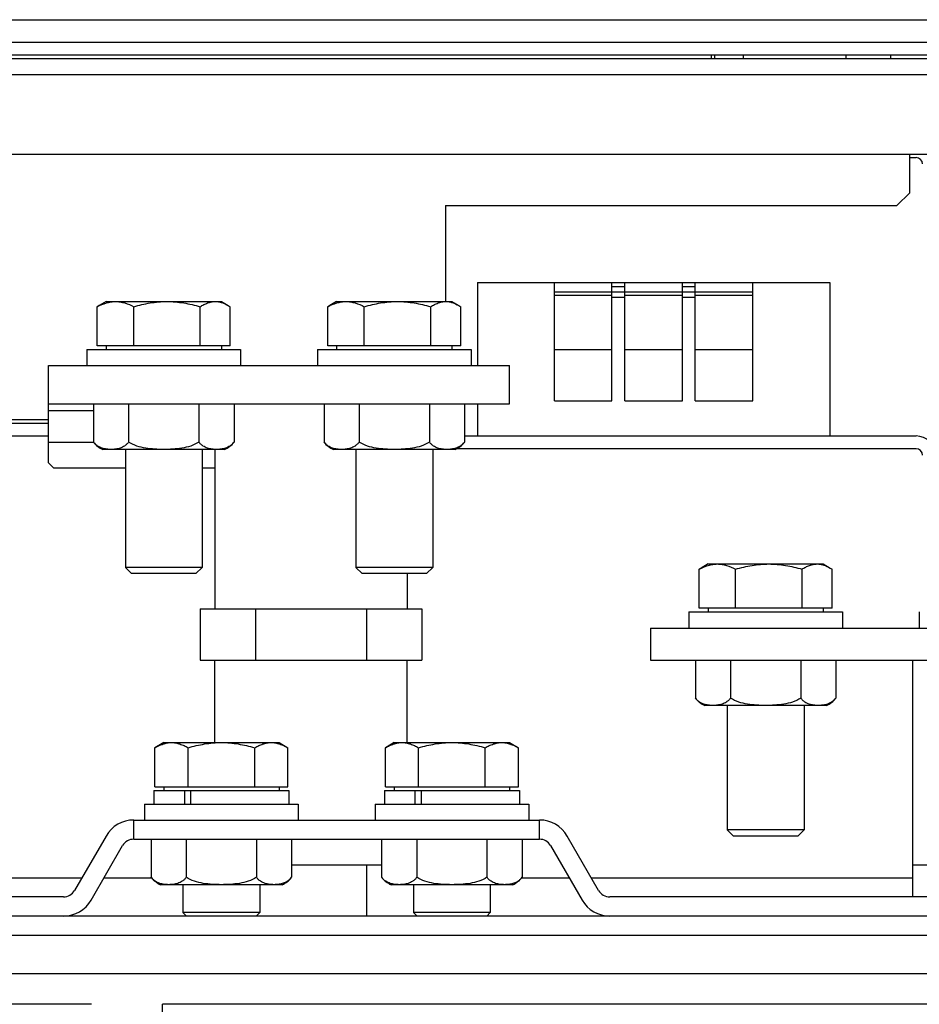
# Model space of a CAD drawing. Header units: millimetres. Extents: x 83 to 681, y 333 to 713.
# Tile 3 of 4: x 364 to 504, y 556 to 709. Entities that reach past the tile are written whole.
import ezdxf

# ---------------------------------------------------------------- set-up
doc = ezdxf.new("R2010")
doc.units = ezdxf.units.MM
doc.header["$LTSCALE"] = 68.636347
doc.layers.get('0').update_dxf_attribs({"linetype": 'CONTINUOUS'})

msp = doc.modelspace()

# ---------------------------------------------------------------- linework, layer by layer
at = {"color": 7, "linetype": 'Continuous'}
for p, q in [((108.6, 709.35), (658.24, 709.35)), ((540.4, 705.81), (109.32, 705.81)), ((90.92, 703.31), (675.92, 703.31)), ((529.92, 703.81), (109.42, 703.81)), ((471.92, 703.81), (471.92, 703.31)), ((472.42, 703.81), (472.42, 703.31)), ((476.92, 703.81), (476.92, 703.31)), ((492.92, 703.81), (492.92, 703.31)), ((499.92, 703.81), (499.92, 703.31)), ((92.92, 700.81), (673.92, 700.81)), ((671.42, 688.31), (95.92, 688.31)), ((502.92, 682.31), (502.92, 688.31)), ((502.92, 687.81), (503.92, 687.81)), ((500.92, 680.31), (502.92, 682.31)), ((430.42, 680.31), (430.42, 665.31)), ((430.42, 680.31), (500.92, 680.31)), ((435.42, 668.31), (435.42, 655.31)), ((435.42, 668.31), (490.42, 668.31)), ((447.42, 649.81), (447.42, 668.31)), ((456.42, 649.81), (456.42, 668.31)), ((456.42, 667.65), (458.42, 667.65)), ((458.42, 649.81), (458.42, 668.31)), ((467.42, 649.81), (467.42, 668.31)), ((467.42, 667.65), (469.42, 667.65)), ((469.42, 649.81), (469.42, 668.31)), ((478.42, 649.81), (478.42, 668.31)), ((490.42, 668.31), (490.42, 644.31)), ((447.42, 666.81), (478.42, 666.81)), ((447.42, 666.31), (456.42, 666.31)), ((458.42, 666.31), (467.42, 666.31)), ((469.42, 666.31), (478.42, 666.31)), ((376.33, 664.68), (376.04, 664.5)), ((377.42, 665.31), (376.33, 664.68)), ((377.42, 665.31), (395.42, 665.31)), ((395.42, 665.31), (396.5, 664.68)), ((396.5, 664.68), (396.8, 664.5)), ((412.33, 664.68), (412.04, 664.5)), ((413.42, 665.31), (412.33, 664.68)), ((413.42, 665.31), (431.42, 665.31)), ((431.42, 665.31), (432.5, 664.68)), ((432.5, 664.68), (432.8, 664.5)), ((456.42, 666.01), (458.42, 666.01)), ((467.42, 666.01), (469.42, 666.01)), ((376.04, 658.41), (376.04, 664.5)), ((381.73, 658.41), (381.73, 664.5)), ((392.11, 658.41), (392.11, 664.5)), ((396.8, 658.41), (396.8, 664.5)), ((412.04, 658.41), (412.04, 664.5)), ((417.73, 658.41), (417.73, 664.5)), ((428.11, 658.41), (428.11, 664.5)), ((432.8, 658.41), (432.8, 664.5)), ((396.8, 658.41), (376.04, 658.41)), ((377.42, 658.41), (377.42, 657.81)), ((395.42, 658.41), (395.42, 657.81)), ((432.8, 658.41), (412.04, 658.41)), ((413.42, 658.41), (413.42, 657.81)), ((431.42, 658.41), (431.42, 657.81)), ((374.42, 657.81), (374.42, 655.31)), ((374.42, 657.81), (398.42, 657.81)), ((398.42, 657.81), (398.42, 655.31)), ((410.42, 657.81), (410.42, 655.31)), ((410.42, 657.81), (434.42, 657.81)), ((434.42, 657.81), (434.42, 655.31)), ((447.42, 657.81), (456.42, 657.81)), ((458.42, 657.81), (467.42, 657.81)), ((469.42, 657.81), (478.42, 657.81)), ((368.42, 640.11), (368.42, 655.31)), ((368.42, 655.31), (440.42, 655.31)), ((440.42, 649.31), (440.42, 655.31)), ((368.42, 649.31), (440.42, 649.31)), ((375.45, 649.31), (375.45, 643.36)), ((380.93, 649.31), (380.93, 643.36)), ((391.9, 649.31), (391.9, 643.36)), ((397.39, 649.31), (397.39, 643.36)), ((411.45, 649.31), (411.45, 643.36)), ((416.93, 649.31), (416.93, 643.36)), ((427.9, 649.31), (427.9, 643.36)), ((433.39, 649.31), (433.39, 643.36)), ((435.42, 649.31), (435.42, 644.31)), ((447.42, 649.81), (456.42, 649.81)), ((458.42, 649.81), (467.42, 649.81)), ((469.42, 649.81), (478.42, 649.81)), ((368.42, 648.31), (375.45, 648.31)), ((368.42, 646.81), (258.39, 646.81)), ((258.39, 646.31), (368.42, 646.31)), ((258.39, 644.31), (368.42, 644.31)), ((375.49, 643.31), (368.42, 643.31)), ((433.39, 644.31), (503.92, 644.31)), ((395.92, 642.21), (376.92, 642.21)), ((380.42, 642.21), (380.42, 623.77)), ((392.42, 642.21), (392.42, 623.77)), ((394.42, 642.21), (394.42, 617.31)), ((431.92, 642.21), (412.92, 642.21)), ((416.42, 642.21), (416.42, 623.77)), ((428.42, 642.21), (428.42, 623.77)), ((503.92, 642.31), (432.11, 642.31)), ((368.42, 640.11), (369.22, 639.31)), ((369.22, 639.31), (380.42, 639.31)), ((392.42, 639.31), (394.42, 639.31)), ((381.38, 622.81), (380.42, 623.77)), ((392.42, 623.77), (380.42, 623.77)), ((391.45, 622.81), (392.42, 623.77)), ((417.38, 622.81), (416.42, 623.77)), ((428.42, 623.77), (416.42, 623.77)), ((427.45, 622.81), (428.42, 623.77)), ((470.33, 623.68), (470.04, 623.5)), ((470.04, 617.41), (470.04, 623.5)), ((471.42, 624.31), (470.33, 623.68)), ((471.42, 624.31), (489.42, 624.31)), ((475.73, 617.41), (475.73, 623.5)), ((486.11, 617.41), (486.11, 623.5)), ((489.42, 624.31), (490.5, 623.68)), ((490.5, 623.68), (490.8, 623.5)), ((490.8, 617.41), (490.8, 623.5)), ((391.45, 622.81), (381.38, 622.81)), ((427.45, 622.81), (417.38, 622.81)), ((424.42, 622.81), (424.42, 617.31)), ((392.1, 617.31), (392.1, 609.31)), ((392.1, 617.31), (426.74, 617.31)), ((400.76, 617.31), (400.76, 609.31)), ((418.08, 617.31), (418.08, 609.31)), ((426.74, 617.31), (426.74, 609.31)), ((490.8, 617.41), (470.04, 617.41)), ((471.42, 617.41), (471.42, 616.81)), ((489.42, 617.41), (489.42, 616.81)), ((468.42, 616.81), (468.42, 614.31)), ((468.42, 616.81), (492.42, 616.81)), ((492.42, 616.81), (492.42, 614.31)), ((504.42, 616.81), (504.42, 614.31)), ((462.42, 614.31), (462.42, 609.31)), ((462.42, 614.31), (534.42, 614.31)), ((392.1, 609.31), (426.74, 609.31)), ((394.42, 596.41), (394.42, 609.31)), ((424.42, 596.41), (424.42, 609.31)), ((462.42, 609.31), (534.42, 609.31)), ((469.45, 609.31), (469.45, 603.36)), ((474.93, 609.31), (474.93, 603.36)), ((485.9, 609.31), (485.9, 603.36)), ((491.39, 609.31), (491.39, 603.36)), ((503.42, 572.31), (503.42, 609.31)), ((489.92, 602.21), (470.92, 602.21)), ((474.42, 602.21), (474.42, 582.77)), ((486.42, 602.21), (486.42, 582.77)), ((386.42, 596.41), (385.03, 595.6)), ((385.03, 589.51), (385.03, 595.6)), ((386.42, 596.41), (404.42, 596.41)), ((390.22, 589.51), (390.22, 595.6)), ((400.62, 589.51), (400.62, 595.6)), ((404.42, 596.41), (405.81, 595.6)), ((405.81, 589.51), (405.81, 595.6)), ((422.42, 596.41), (421.03, 595.6)), ((421.03, 589.51), (421.03, 595.6)), ((422.42, 596.41), (440.42, 596.41)), ((426.22, 589.51), (426.22, 595.6)), ((436.62, 589.51), (436.62, 595.6)), ((440.42, 596.41), (441.81, 595.6)), ((441.81, 589.51), (441.81, 595.6)), ((385.03, 589.51), (405.81, 589.51)), ((386.42, 589.51), (386.42, 588.91)), ((404.42, 589.51), (404.42, 588.91)), ((421.03, 589.51), (441.81, 589.51)), ((422.42, 589.51), (422.42, 588.91)), ((440.42, 589.51), (440.42, 588.91)), ((384.87, 588.91), (384.87, 586.81)), ((384.87, 588.91), (405.97, 588.91)), ((389.7, 586.81), (389.7, 588.91)), ((390.61, 588.91), (390.61, 586.81)), ((405.97, 588.91), (405.97, 586.81)), ((420.87, 588.91), (420.87, 586.81)), ((420.87, 588.91), (441.97, 588.91)), ((425.7, 586.81), (425.7, 588.91)), ((426.61, 588.91), (426.61, 586.81)), ((441.97, 588.91), (441.97, 586.81)), ((383.42, 586.81), (383.42, 584.31)), ((383.42, 586.81), (407.42, 586.81)), ((407.42, 586.81), (407.42, 584.31)), ((419.42, 586.81), (419.42, 584.31)), ((419.42, 586.81), (443.42, 586.81)), ((443.42, 586.81), (443.42, 584.31)), ((381.73, 581.31), (381.73, 584.31)), ((381.73, 584.31), (445.1, 584.31)), ((445.1, 581.31), (445.1, 584.31)), ((377.4, 581.81), (372.49, 573.31)), ((454.34, 573.31), (449.43, 581.81)), ((486.42, 582.77), (474.42, 582.77)), ((475.38, 581.81), (474.42, 582.77)), ((485.45, 581.81), (475.38, 581.81)), ((485.45, 581.81), (486.42, 582.77)), ((375.09, 571.81), (380, 580.31)), ((381.73, 581.31), (445.1, 581.31)), ((384.45, 581.31), (384.45, 575.36)), ((389.93, 581.31), (389.93, 575.36)), ((400.9, 581.31), (400.9, 575.36)), ((406.39, 581.31), (406.39, 575.36)), ((420.45, 581.31), (420.45, 575.36)), ((425.93, 581.31), (425.93, 575.36)), ((436.9, 581.31), (436.9, 575.36)), ((442.39, 581.31), (442.39, 575.36)), ((446.83, 580.31), (451.74, 571.81)), ((406.39, 577.31), (420.45, 577.31)), ((418.08, 577.31), (418.08, 569.31)), ((503.42, 577.31), (533.42, 577.31)), ((343.42, 575.27), (373.63, 575.27)), ((377.09, 575.27), (384.45, 575.27)), ((404.92, 574.21), (385.92, 574.21)), ((389.42, 574.21), (389.42, 569.87)), ((401.42, 574.21), (401.42, 569.87)), ((440.92, 574.21), (421.92, 574.21)), ((425.42, 574.21), (425.42, 569.87)), ((437.42, 574.21), (437.42, 569.87)), ((442.39, 575.27), (449.74, 575.27)), ((453.21, 575.27), (503.42, 575.27)), ((370.76, 572.31), (281.07, 572.31)), ((557.76, 572.31), (456.07, 572.31)), ((670.92, 569.31), (98.92, 569.31)), ((401.42, 569.87), (389.42, 569.87)), ((389.98, 569.31), (389.42, 569.87)), ((400.86, 569.31), (401.42, 569.87)), ((437.42, 569.87), (425.42, 569.87)), ((425.98, 569.31), (425.42, 569.87)), ((436.86, 569.31), (437.42, 569.87)), ((98.92, 566.31), (670.92, 566.31)), ((98.92, 560.31), (670.92, 560.31)), ((375.12, 555.52), (109.72, 555.52)), ((386.22, 337.81), (386.22, 555.52)), ((651.62, 555.52), (386.22, 555.52))]:
    msp.add_line(p, q, dxfattribs=at)
for centre, radius, start, end in [((503.92, 686.81), 1, 0, 90), ((378.26, 645.44), 3.5, 216.4956, 247.4183), ((394.57, 645.44), 3.5, 292.5817, 323.5044), ((414.26, 645.44), 3.5, 216.4956, 247.4183), ((430.57, 645.44), 3.5, 292.5817, 323.5044), ((503.92, 641.31), 3, 0, 90), ((503.92, 641.31), 1, 0, 90), ((472.26, 605.44), 3.5, 216.4956, 247.4183), ((488.57, 605.44), 3.5, 292.5817, 323.5044), ((489.24, 604.95), 2.67, 315.8293, 323.5267), ((381.73, 579.31), 5, 90, 150), ((445.1, 579.31), 5, 30, 90), ((381.73, 579.31), 2, 90, 150), ((445.1, 579.31), 2, 30, 90), ((387.26, 577.44), 3.5, 216.4956, 247.4183), ((403.58, 577.44), 3.5, 292.5817, 323.5044), ((404.24, 576.95), 2.67, 315.8348, 323.5267), ((423.26, 577.44), 3.5, 216.4956, 247.4183), ((439.58, 577.44), 3.5, 292.5817, 323.5044), ((440.24, 576.95), 2.67, 315.8348, 323.5267), ((370.76, 574.31), 2, 270, 330), ((456.07, 574.31), 2, 210, 270), ((370.76, 574.31), 5, 270, 330), ((456.07, 574.31), 5, 210, 270)]:
    msp.add_arc(centre, radius, start, end, dxfattribs=at)
for points, knots in [([(376.04, 664.5), (376.49, 664.74), (377.19, 665.05), (378.16, 665.27), (378.65, 665.31), (378.89, 665.31)], [0, 0, 0, 0, 0.511196, 0.75745, 1, 1, 1, 1]), ([(378.89, 665.31), (379.13, 665.31), (379.61, 665.27), (380.59, 665.05), (381.28, 664.74), (381.73, 664.5)], [0, 0, 0, 0, 0.242549, 0.488805, 1, 1, 1, 1]), ([(381.73, 664.5), (382.57, 664.75), (384.28, 665.15), (386.04, 665.31), (386.92, 665.31)], [0, 0, 0, 0, 0.50011, 1, 1, 1, 1]), ([(386.92, 665.31), (387.8, 665.31), (389.55, 665.15), (391.26, 664.75), (392.11, 664.5)], [0, 0, 0, 0, 0.49989, 1, 1, 1, 1]), ([(392.11, 664.5), (392.29, 664.62), (392.67, 664.84), (393.25, 665.1), (393.85, 665.27), (394.25, 665.31), (394.45, 665.31)], [0, 0, 0, 0, 0.264771, 0.51844, 0.762232, 1, 1, 1, 1]), ([(394.45, 665.31), (394.62, 665.31), (394.98, 665.28), (395.68, 665.11), (396.18, 664.87), (396.5, 664.68)], [0, 0, 0, 0, 0.240158, 0.485069, 1, 1, 1, 1]), ([(412.04, 664.5), (412.49, 664.74), (413.19, 665.05), (414.16, 665.27), (414.65, 665.31), (414.89, 665.31)], [0, 0, 0, 0, 0.511196, 0.75745, 1, 1, 1, 1]), ([(414.89, 665.31), (415.13, 665.31), (415.61, 665.27), (416.59, 665.05), (417.28, 664.74), (417.73, 664.5)], [0, 0, 0, 0, 0.242549, 0.488805, 1, 1, 1, 1]), ([(417.73, 664.5), (418.57, 664.75), (420.28, 665.15), (422.04, 665.31), (422.92, 665.31)], [0, 0, 0, 0, 0.50011, 1, 1, 1, 1]), ([(422.92, 665.31), (423.8, 665.31), (425.55, 665.15), (427.26, 664.75), (428.11, 664.5)], [0, 0, 0, 0, 0.49989, 1, 1, 1, 1]), ([(428.11, 664.5), (428.29, 664.62), (428.67, 664.84), (429.25, 665.1), (429.85, 665.27), (430.25, 665.31), (430.45, 665.31)], [0, 0, 0, 0, 0.264771, 0.51844, 0.762232, 1, 1, 1, 1]), ([(430.45, 665.31), (430.62, 665.31), (430.98, 665.28), (431.68, 665.11), (432.18, 664.87), (432.5, 664.68)], [0, 0, 0, 0, 0.240158, 0.485069, 1, 1, 1, 1]), ([(378.19, 642.21), (377.95, 642.21), (377.48, 642.24), (376.76, 642.39), (376.17, 642.66), (375.74, 643.01), (375.54, 643.23), (375.45, 643.36)], [0, 0, 0, 0, 0.23027, 0.464395, 0.71243, 0.849047, 1, 1, 1, 1]), ([(380.93, 643.36), (380.84, 643.23), (380.64, 643.01), (380.21, 642.66), (379.63, 642.39), (378.91, 642.24), (378.43, 642.21), (378.19, 642.21)], [0, 0, 0, 0, 0.150953, 0.287571, 0.535605, 0.76973, 1, 1, 1, 1]), ([(386.42, 642.21), (385.95, 642.21), (385, 642.24), (383.59, 642.38), (382.2, 642.7), (381.33, 643.09), (380.93, 643.36)], [0, 0, 0, 0, 0.250224, 0.500404, 0.750434, 1, 1, 1, 1]), ([(391.9, 643.36), (391.51, 643.09), (390.64, 642.7), (389.25, 642.38), (387.84, 642.24), (386.89, 642.21), (386.42, 642.21)], [0, 0, 0, 0, 0.249566, 0.499596, 0.749776, 1, 1, 1, 1]), ([(394.65, 642.21), (394.41, 642.21), (393.93, 642.24), (393.21, 642.39), (392.63, 642.66), (392.19, 643.01), (392, 643.23), (391.9, 643.36)], [0, 0, 0, 0, 0.23027, 0.464395, 0.71243, 0.849047, 1, 1, 1, 1]), ([(397.39, 643.36), (397.3, 643.23), (397.1, 643.01), (396.67, 642.66), (396.08, 642.39), (395.36, 642.24), (394.88, 642.21), (394.65, 642.21)], [0, 0, 0, 0, 0.150953, 0.287571, 0.535605, 0.76973, 1, 1, 1, 1]), ([(414.19, 642.21), (413.95, 642.21), (413.48, 642.24), (412.76, 642.39), (412.17, 642.66), (411.74, 643.01), (411.54, 643.23), (411.45, 643.36)], [0, 0, 0, 0, 0.23027, 0.464395, 0.71243, 0.849047, 1, 1, 1, 1]), ([(416.93, 643.36), (416.84, 643.23), (416.64, 643.01), (416.21, 642.66), (415.63, 642.39), (414.91, 642.24), (414.43, 642.21), (414.19, 642.21)], [0, 0, 0, 0, 0.150953, 0.287571, 0.535605, 0.76973, 1, 1, 1, 1]), ([(422.42, 642.21), (421.95, 642.21), (421, 642.24), (419.59, 642.38), (418.2, 642.7), (417.33, 643.09), (416.93, 643.36)], [0, 0, 0, 0, 0.250224, 0.500404, 0.750434, 1, 1, 1, 1]), ([(427.9, 643.36), (427.51, 643.09), (426.64, 642.7), (425.25, 642.38), (423.84, 642.24), (422.89, 642.21), (422.42, 642.21)], [0, 0, 0, 0, 0.249566, 0.499596, 0.749776, 1, 1, 1, 1]), ([(430.65, 642.21), (430.41, 642.21), (429.93, 642.24), (429.21, 642.39), (428.63, 642.66), (428.19, 643.01), (428, 643.23), (427.9, 643.36)], [0, 0, 0, 0, 0.23027, 0.464395, 0.71243, 0.849047, 1, 1, 1, 1]), ([(433.39, 643.36), (433.3, 643.23), (433.1, 643.01), (432.67, 642.66), (432.08, 642.39), (431.36, 642.24), (430.88, 642.21), (430.65, 642.21)], [0, 0, 0, 0, 0.150953, 0.287571, 0.535605, 0.76973, 1, 1, 1, 1]), ([(470.04, 623.5), (470.49, 623.74), (471.19, 624.05), (472.16, 624.27), (472.65, 624.31), (472.89, 624.31)], [0, 0, 0, 0, 0.511196, 0.75745, 1, 1, 1, 1]), ([(472.89, 624.31), (473.13, 624.31), (473.61, 624.27), (474.59, 624.05), (475.28, 623.74), (475.73, 623.5)], [0, 0, 0, 0, 0.242549, 0.488805, 1, 1, 1, 1]), ([(475.73, 623.5), (476.57, 623.75), (478.28, 624.15), (480.04, 624.31), (480.92, 624.31)], [0, 0, 0, 0, 0.50011, 1, 1, 1, 1]), ([(480.92, 624.31), (481.8, 624.31), (483.55, 624.15), (485.26, 623.75), (486.11, 623.5)], [0, 0, 0, 0, 0.49989, 1, 1, 1, 1]), ([(486.11, 623.5), (486.29, 623.62), (486.67, 623.84), (487.25, 624.1), (487.85, 624.27), (488.25, 624.31), (488.45, 624.31)], [0, 0, 0, 0, 0.264771, 0.51844, 0.762232, 1, 1, 1, 1]), ([(488.45, 624.31), (488.62, 624.31), (488.98, 624.28), (489.68, 624.11), (490.18, 623.87), (490.5, 623.68)], [0, 0, 0, 0, 0.240158, 0.485069, 1, 1, 1, 1]), ([(472.19, 602.21), (471.95, 602.21), (471.48, 602.24), (470.76, 602.39), (470.17, 602.66), (469.74, 603.01), (469.54, 603.23), (469.45, 603.36)], [0, 0, 0, 0, 0.23027, 0.464395, 0.712429, 0.849047, 1, 1, 1, 1]), ([(474.93, 603.36), (474.84, 603.23), (474.64, 603.01), (474.21, 602.66), (473.63, 602.39), (472.91, 602.24), (472.43, 602.21), (472.19, 602.21)], [0, 0, 0, 0, 0.150953, 0.287571, 0.535605, 0.769731, 1, 1, 1, 1]), ([(480.42, 602.21), (479.95, 602.21), (479, 602.24), (477.59, 602.38), (476.2, 602.7), (475.33, 603.09), (474.93, 603.36)], [0, 0, 0, 0, 0.250224, 0.500404, 0.750435, 1, 1, 1, 1]), ([(485.9, 603.36), (485.51, 603.09), (484.64, 602.7), (483.25, 602.38), (481.84, 602.24), (480.89, 602.21), (480.42, 602.21)], [0, 0, 0, 0, 0.249566, 0.499596, 0.749776, 1, 1, 1, 1]), ([(488.65, 602.21), (488.41, 602.21), (487.93, 602.24), (487.21, 602.39), (486.63, 602.66), (486.19, 603.01), (486, 603.23), (485.9, 603.36)], [0, 0, 0, 0, 0.23027, 0.464395, 0.71243, 0.849047, 1, 1, 1, 1]), ([(491.16, 603.08), (490.98, 602.9), (490.59, 602.61), (489.94, 602.35), (489.29, 602.23), (488.86, 602.21), (488.65, 602.21)], [0, 0, 0, 0, 0.276294, 0.52536, 0.764203, 1, 1, 1, 1]), ([(385.03, 595.6), (385.23, 595.72), (385.65, 595.94), (386.3, 596.2), (386.96, 596.37), (387.4, 596.41), (387.63, 596.41)], [0, 0, 0, 0, 0.261636, 0.514488, 0.75959, 1, 1, 1, 1]), ([(387.63, 596.41), (387.85, 596.41), (388.29, 596.37), (388.95, 596.2), (389.6, 595.94), (390.02, 595.72), (390.22, 595.6)], [0, 0, 0, 0, 0.240405, 0.485503, 0.738358, 1, 1, 1, 1]), ([(390.22, 595.6), (391.07, 595.85), (392.78, 596.25), (394.54, 596.41), (395.42, 596.41)], [0, 0, 0, 0, 0.500094, 1, 1, 1, 1]), ([(395.42, 596.41), (396.3, 596.41), (398.06, 596.25), (399.77, 595.85), (400.62, 595.6)], [0, 0, 0, 0, 0.499896, 1, 1, 1, 1]), ([(400.62, 595.6), (400.82, 595.72), (401.24, 595.94), (401.89, 596.2), (402.55, 596.37), (402.99, 596.41), (403.21, 596.41)], [0, 0, 0, 0, 0.261636, 0.514488, 0.75959, 1, 1, 1, 1]), ([(403.21, 596.41), (403.43, 596.41), (403.88, 596.37), (404.54, 596.2), (405.19, 595.94), (405.6, 595.72), (405.81, 595.6)], [0, 0, 0, 0, 0.240405, 0.485503, 0.738358, 1, 1, 1, 1]), ([(421.03, 595.6), (421.23, 595.72), (421.65, 595.94), (422.3, 596.2), (422.96, 596.37), (423.4, 596.41), (423.63, 596.41)], [0, 0, 0, 0, 0.261636, 0.514488, 0.75959, 1, 1, 1, 1]), ([(423.63, 596.41), (423.85, 596.41), (424.29, 596.37), (424.95, 596.2), (425.6, 595.94), (426.02, 595.72), (426.22, 595.6)], [0, 0, 0, 0, 0.240405, 0.485503, 0.738358, 1, 1, 1, 1]), ([(426.22, 595.6), (427.07, 595.85), (428.78, 596.25), (430.54, 596.41), (431.42, 596.41)], [0, 0, 0, 0, 0.500094, 1, 1, 1, 1]), ([(431.42, 596.41), (432.3, 596.41), (434.06, 596.25), (435.77, 595.85), (436.62, 595.6)], [0, 0, 0, 0, 0.499896, 1, 1, 1, 1]), ([(436.62, 595.6), (436.82, 595.72), (437.24, 595.94), (437.89, 596.2), (438.55, 596.37), (438.99, 596.41), (439.21, 596.41)], [0, 0, 0, 0, 0.261636, 0.514488, 0.75959, 1, 1, 1, 1]), ([(439.21, 596.41), (439.43, 596.41), (439.88, 596.37), (440.54, 596.2), (441.19, 595.94), (441.6, 595.72), (441.81, 595.6)], [0, 0, 0, 0, 0.240405, 0.485503, 0.738358, 1, 1, 1, 1]), ([(387.19, 574.21), (386.96, 574.21), (386.48, 574.24), (385.76, 574.39), (385.17, 574.66), (384.74, 575.01), (384.54, 575.23), (384.45, 575.36)], [0, 0, 0, 0, 0.23027, 0.464395, 0.71243, 0.849047, 1, 1, 1, 1]), ([(389.93, 575.36), (389.84, 575.23), (389.65, 575.01), (389.21, 574.66), (388.63, 574.39), (387.91, 574.24), (387.43, 574.21), (387.19, 574.21)], [0, 0, 0, 0, 0.150953, 0.287571, 0.535605, 0.76973, 1, 1, 1, 1]), ([(395.42, 574.21), (394.95, 574.21), (394, 574.24), (392.59, 574.38), (391.2, 574.7), (390.33, 575.09), (389.93, 575.36)], [0, 0, 0, 0, 0.250224, 0.500404, 0.750435, 1, 1, 1, 1]), ([(400.9, 575.36), (400.51, 575.09), (399.64, 574.7), (398.25, 574.38), (396.84, 574.24), (395.89, 574.21), (395.42, 574.21)], [0, 0, 0, 0, 0.249566, 0.499596, 0.749776, 1, 1, 1, 1]), ([(403.65, 574.21), (403.41, 574.21), (402.93, 574.24), (402.21, 574.39), (401.63, 574.66), (401.19, 575.01), (401, 575.23), (400.9, 575.36)], [0, 0, 0, 0, 0.23027, 0.464395, 0.712429, 0.849047, 1, 1, 1, 1]), ([(423.19, 574.21), (422.96, 574.21), (422.48, 574.24), (421.76, 574.39), (421.17, 574.66), (420.74, 575.01), (420.54, 575.23), (420.45, 575.36)], [0, 0, 0, 0, 0.23027, 0.464395, 0.71243, 0.849047, 1, 1, 1, 1]), ([(425.93, 575.36), (425.84, 575.23), (425.65, 575.01), (425.21, 574.66), (424.63, 574.39), (423.91, 574.24), (423.43, 574.21), (423.19, 574.21)], [0, 0, 0, 0, 0.150953, 0.287571, 0.535605, 0.76973, 1, 1, 1, 1]), ([(431.42, 574.21), (430.95, 574.21), (430, 574.24), (428.59, 574.38), (427.2, 574.7), (426.33, 575.09), (425.93, 575.36)], [0, 0, 0, 0, 0.250224, 0.500404, 0.750435, 1, 1, 1, 1]), ([(436.9, 575.36), (436.51, 575.09), (435.64, 574.7), (434.25, 574.38), (432.84, 574.24), (431.89, 574.21), (431.42, 574.21)], [0, 0, 0, 0, 0.249566, 0.499596, 0.749776, 1, 1, 1, 1]), ([(439.65, 574.21), (439.41, 574.21), (438.93, 574.24), (438.21, 574.39), (437.63, 574.66), (437.19, 575.01), (437, 575.23), (436.9, 575.36)], [0, 0, 0, 0, 0.23027, 0.464395, 0.712429, 0.849047, 1, 1, 1, 1]), ([(406.16, 575.08), (405.98, 574.9), (405.59, 574.61), (404.94, 574.35), (404.29, 574.23), (403.86, 574.21), (403.65, 574.21)], [0, 0, 0, 0, 0.276301, 0.525366, 0.764206, 1, 1, 1, 1]), ([(442.16, 575.08), (441.98, 574.9), (441.59, 574.61), (440.94, 574.35), (440.29, 574.23), (439.86, 574.21), (439.65, 574.21)], [0, 0, 0, 0, 0.276301, 0.525366, 0.764206, 1, 1, 1, 1])]:
    msp.add_open_spline(points, degree=3, knots=knots, dxfattribs=at)

doc.saveas('drawing.dxf')
